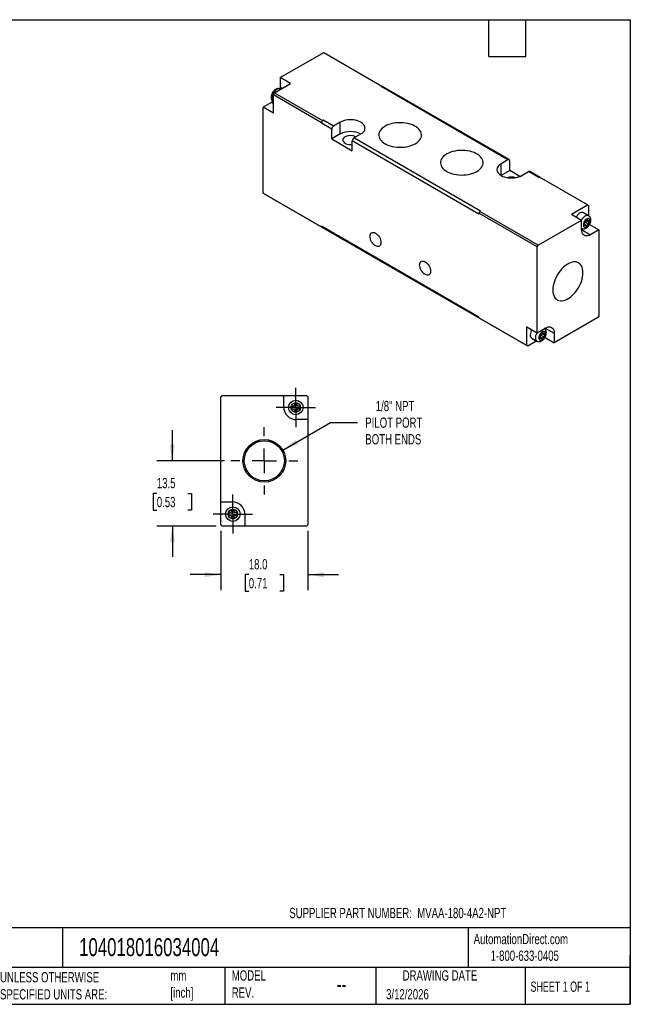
# Model space of a CAD drawing. Header units: millimetres. Extents: x 6 to 273, y 6 to 210.
# Tile 2 of 2: x 147 to 273, y 6 to 210. Entities that reach past the tile are written whole.
import ezdxf

# ---------------------------------------------------------------- set-up
doc = ezdxf.new("R2010")
doc.units = ezdxf.units.MM
doc.linetypes.add('SLD-Center', pattern=[19.05, 15.24, -1.27, 1.27, -1.27])
doc.linetypes.add('SLD-Solid', pattern=[0])
doc.layers.add('CENTER', color=40, linetype='SLD-Center')
doc.layers.add('DIMENSIONS', color=140, linetype='SLD-Solid', lineweight=25)
doc.layers.add('TEXT', color=140, linetype='SLD-Solid', lineweight=25)
doc.styles.add('SLDTEXTSTYLE0', font='TXT', dxfattribs={"width": 0.7})
doc.styles.add('SLDTEXTSTYLE1', font='TXT', dxfattribs={"width": 0.65})
doc.dimstyles.new('SLDDIMSTYLE1', dxfattribs={"dimtxt": 2.158008, "dimasz": 3.302, "dimexe": 0, "dimexo": 0.0625, "dimgap": 0.539502, "dimtad": 0, "dimtih": 1, "dimtoh": 1, "dimdec": 1, "dimrnd": 1e-09, "dimzin": 4, "dimdsep": 46, "dimtxsty": 'SLDTEXTSTYLE0', "dimsah": 1, "dimcen": 0.09, "dimadec": 0, "dimazin": 1, "dimtfac": 1, "dimtdec": 1, "dimtmove": 0, "dimatfit": 0, "dimfxl": 0, "dimfrac": 2, "dimtolj": 1, "dimtzin": 12, "dimarcsym": 0})
doc.dimstyles.new('SLDDIMSTYLE4', dxfattribs={"dimtxt": 2.158008, "dimasz": 3.302, "dimexe": 0, "dimexo": 0.0625, "dimgap": 0.539502, "dimtad": 0, "dimtih": 1, "dimtoh": 1, "dimdec": 1, "dimrnd": 1e-09, "dimzin": 12, "dimdsep": 46, "dimtxsty": 'SLDTEXTSTYLE0', "dimsah": 1, "dimcen": 0, "dimadec": 0, "dimazin": 3, "dimtfac": 1, "dimtdec": 1, "dimtofl": 0, "dimtmove": 0, "dimatfit": 3, "dimfxl": 0, "dimfrac": 2, "dimtolj": 1, "dimtzin": 12, "dimarcsym": 0})
doc.dimstyles.new('SLDDIMSTYLE5', dxfattribs={"dimtxt": 2.158008, "dimasz": 3.302, "dimexe": 0, "dimexo": 0.0625, "dimgap": 0.539502, "dimtad": 0, "dimtih": 1, "dimtoh": 1, "dimdec": 1, "dimrnd": 1e-09, "dimzin": 12, "dimdsep": 46, "dimtxsty": 'SLDTEXTSTYLE0', "dimsah": 1, "dimcen": 0.09, "dimadec": 0, "dimazin": 3, "dimtfac": 1, "dimtdec": 1, "dimtmove": 0, "dimatfit": 0, "dimfxl": 0, "dimfrac": 2, "dimtolj": 1, "dimtzin": 12, "dimarcsym": 0})

# ---------------------------------------------------------------- blocks, each defined once
blk = doc.blocks.new('_D_6')
at = {"layer": 'DIMENSIONS'}
for p, q in [((201.28, 120.73), (211.16, 126.44)), ((211.16, 126.44), (216.72, 126.44))]:
    blk.add_line(p, q, dxfattribs=at)
blk.add_solid([(201.28, 120.73), (204.39, 121.94), (203.88, 122.82)], dxfattribs=at)
at = {"layer": 'DIMENSIONS', "char_height": 2.117, "attachment_point": 1, "style": 'SLDTEXTSTYLE0'}
for s, insert in [('1/8" NPT', (220.47, 130.88)), ('PILOT PORT', (218.31, 127.45)), ('BOTH ENDS', (218.32, 124.02))]:
    blk.add_mtext(s, dxfattribs=dict(at, insert=insert))
blk = doc.blocks.new('_D_7')
at = {"layer": 'DIMENSIONS'}
for p, q in [((188.46, 104.05), (188.46, 91.85)), ((206.46, 104.05), (206.46, 91.85)), ((188.46, 95.02), (182.11, 95.02)), ((194.25, 95.02), (193.53, 95.02)), ((193.53, 95.02), (193.53, 91.59)), ((200.66, 95.02), (201.39, 95.02)), ((201.39, 95.02), (201.39, 91.59)), ((206.46, 95.02), (212.81, 95.02)), ((193.53, 91.59), (194.25, 91.59)), ((201.39, 91.59), (200.66, 91.59))]:
    blk.add_line(p, q, dxfattribs=at)
for points in [[(188.46, 95.02), (185.16, 95.53), (185.16, 94.52)], [(206.46, 95.02), (209.76, 94.52), (209.76, 95.53)]]:
    blk.add_solid(points, dxfattribs=at)
at = {"layer": 'DIMENSIONS', "char_height": 2.117, "attachment_point": 1, "style": 'SLDTEXTSTYLE0'}
for s, insert in [('18.0', (194.25, 98.23)), ('0.71', (194.25, 94.32))]:
    blk.add_mtext(s, dxfattribs=dict(at, insert=insert))
blk = doc.blocks.new('_D_8')
at = {"layer": 'DIMENSIONS'}
for p, q in [((178.46, 118.52), (178.46, 124.87)), ((189.24, 118.52), (175.28, 118.52)), ((175.25, 111.77), (174.53, 111.77)), ((174.53, 111.77), (174.53, 108.34)), ((181.66, 111.77), (182.39, 111.77)), ((182.39, 111.77), (182.39, 108.34)), ((174.53, 108.34), (175.25, 108.34)), ((182.39, 108.34), (181.66, 108.34)), ((187.49, 105.02), (175.28, 105.02)), ((178.46, 105.02), (178.46, 98.67))]:
    blk.add_line(p, q, dxfattribs=at)
for points in [[(178.46, 118.52), (178.97, 121.83), (177.95, 121.83)], [(178.46, 105.02), (177.95, 101.72), (178.97, 101.72)]]:
    blk.add_solid(points, dxfattribs=at)
at = {"layer": 'DIMENSIONS', "char_height": 2.117, "attachment_point": 1, "style": 'SLDTEXTSTYLE0'}
for s, insert in [('13.5', (175.25, 114.98)), ('0.53', (175.25, 111.07))]:
    blk.add_mtext(s, dxfattribs=dict(at, insert=insert))
blk = doc.blocks.new('SW_CENTERMARKSYMBOL_2')
at = {"layer": 'CENTER', "color": 0}
for p, q in [((0, 5.08), (0, 6.95)), ((0, 0), (0, 2.54)), ((-5.08, 0), (-6.95, 0)), ((0, 0), (-2.54, 0)), ((0, 0), (0, -2.54)), ((0, 0), (2.54, 0)), ((5.08, 0), (6.95, 0)), ((0, -5.08), (0, -6.95))]:
    blk.add_line(p, q, dxfattribs=at)
blk = doc.blocks.new('SW_CENTERMARKSYMBOL_3')
at = {"layer": 'CENTER', "color": 0}
for p, q in [((0, 2.54), (0, 4.04)), ((0, 0), (0, 2.54)), ((-2.54, 0), (-4.04, 0)), ((0, 0), (-2.54, 0)), ((0, 0), (0, -2.54)), ((0, 0), (2.54, 0)), ((2.54, 0), (4.04, 0)), ((0, -2.54), (0, -4.04))]:
    blk.add_line(p, q, dxfattribs=at)
blk = doc.blocks.new('SW_CENTERMARKSYMBOL_4')
at = {"layer": 'CENTER', "color": 0}
for p, q in [((0, 2.54), (0, 4.04)), ((0, 0), (0, 2.54)), ((-2.54, 0), (-4.04, 0)), ((0, 0), (-2.54, 0)), ((0, 0), (0, -2.54)), ((0, 0), (2.54, 0)), ((2.54, 0), (4.04, 0)), ((0, -2.54), (0, -4.04))]:
    blk.add_line(p, q, dxfattribs=at)

msp = doc.modelspace()

# ---------------------------------------------------------------- linework, layer by layer
for p, q in [((200.76, 197.59), (209.74, 202.77)), ((209.74, 202.77), (221.76, 195.83)), ((202.88, 196.36), (200.76, 197.59)), ((200.76, 197.59), (200.76, 195.63)), ((199.56, 194.45), (202.88, 196.36)), ((201.19, 195.38), (200.76, 195.63)), ((200.85, 195.19), (200.8, 195.21)), ((221.62, 195.75), (221.76, 195.83)), ((247.78, 180.65), (221.62, 195.75)), ((221.76, 195.83), (221.83, 195.79)), ((221.83, 195.79), (221.87, 195.77)), ((248.03, 180.67), (221.87, 195.78)), ((199.35, 194.08), (199.56, 194.45)), ((199.35, 190.24), (199.35, 194.08)), ((199.35, 194.08), (209.25, 188.36)), ((199.56, 194.45), (209.46, 188.73)), ((198.92, 192.45), (197.23, 191.47)), ((197.23, 173.75), (197.23, 191.47)), ((199.35, 190.24), (197.23, 191.47)), ((199.35, 192.2), (198.92, 192.45)), ((199.3, 192.62), (199.35, 192.59)), ((209.25, 188.36), (209.32, 188.49)), ((209.25, 188.2), (209.25, 188.36)), ((211.37, 186.98), (209.25, 188.2)), ((209.32, 188.49), (209.39, 188.61)), ((209.39, 188.61), (209.46, 188.73)), ((209.46, 188.73), (209.6, 188.81)), ((211.72, 187.59), (209.6, 188.81)), ((211.37, 184.93), (211.37, 186.98)), ((213.14, 188.4), (211.72, 187.59)), ((213.14, 185.96), (213.14, 188.4)), ((213.14, 185.96), (211.37, 184.93)), ((211.37, 184.93), (215.61, 182.49)), ((215.96, 185.14), (217.38, 185.96)), ((242.13, 170.04), (215.96, 185.14)), ((215.61, 182.49), (215.61, 184.53)), ((241.77, 169.42), (215.61, 184.53)), ((247.78, 180.65), (246.37, 179.83)), ((246.37, 177.38), (246.37, 179.83)), ((248.14, 178.4), (248.14, 180.44)), ((248.14, 178.4), (246.37, 177.38)), ((250.23, 177.2), (248.14, 178.4)), ((250.61, 177.38), (252.03, 178.2)), ((254.15, 176.97), (252.03, 178.2)), ((254.4, 177), (252.28, 178.22)), ((254.15, 176.97), (254.29, 177.06)), ((264.19, 171.34), (254.29, 177.06)), ((197.23, 173.75), (209.25, 166.81)), ((197.44, 173.62), (197.23, 173.75)), ((197.44, 173.62), (209.46, 166.68)), ((260.87, 169.42), (264.19, 171.34)), ((264.19, 171.34), (264.4, 171.22)), ((264.4, 171.22), (264.4, 169.11)), ((241.77, 169.59), (241.84, 169.71)), ((253.79, 162.65), (241.77, 169.59)), ((241.77, 169.42), (241.77, 169.59)), ((241.91, 169.83), (241.99, 169.95)), ((241.99, 169.95), (242.13, 170.04)), ((254.01, 163.01), (241.99, 169.95)), ((260.87, 169.42), (262.99, 168.2)), ((264.44, 169.09), (263.38, 169.7)), ((241.77, 148.19), (209.25, 166.97)), ((209.25, 166.81), (209.25, 166.97)), ((209.32, 166.77), (209.25, 166.81)), ((209.35, 166.75), (209.32, 166.77)), ((209.35, 166.74), (241.88, 147.96)), ((254.01, 163.01), (262.99, 168.2)), ((262.99, 166.24), (262.99, 168.2)), ((263.83, 167.71), (263.41, 167.46)), ((263.41, 167.46), (263.41, 166.97)), ((263.41, 167.46), (263.83, 167.22)), ((263.41, 166.97), (263.83, 167.22)), ((263.55, 167.55), (263.55, 167.38)), ((264.26, 168.44), (263.83, 168.2)), ((263.83, 168.2), (263.83, 167.71)), ((263.83, 168.2), (264.26, 167.95)), ((263.98, 168.12), (263.83, 168.03)), ((263.83, 167.71), (264.26, 167.46)), ((263.83, 167.22), (263.83, 166.73)), ((263.83, 167.22), (264.26, 166.97)), ((263.83, 166.73), (264.26, 166.97)), ((263.98, 168.12), (263.98, 168.12)), ((263.98, 168.12), (264.68, 167.71)), ((264.26, 167.95), (264.26, 168.44)), ((264.68, 168.2), (264.26, 167.95)), ((264.26, 167.46), (264.68, 167.71)), ((264.26, 166.97), (264.26, 167.46)), ((264.62, 167.25), (266.52, 166.16)), ((264.68, 167.71), (264.68, 168.2)), ((262.99, 166.24), (264.82, 165.18)), ((266.52, 166.16), (264.82, 165.18)), ((266.52, 166.16), (266.52, 148.44)), ((253.79, 162.65), (254.01, 163.01)), ((253.79, 144.93), (253.79, 162.65)), ((266.52, 148.44), (266.31, 148.07)), ((241.77, 148.03), (241.77, 148.19)), ((251.67, 142.31), (241.77, 148.03)), ((241.84, 147.99), (241.77, 148.03)), ((241.99, 147.91), (241.91, 147.95)), ((251.88, 142.19), (241.99, 147.91)), ((266.31, 148.07), (257.33, 142.89)), ((251.67, 146.15), (253.79, 144.93)), ((251.67, 142.31), (251.67, 146.15)), ((253.79, 144.93), (255.49, 145.91)), ((254.64, 144.44), (254.22, 144.19)), ((254.36, 144.27), (254.36, 144.11)), ((255.07, 145.17), (254.64, 144.93)), ((254.64, 144.93), (254.64, 144.44)), ((254.64, 144.93), (255.07, 144.68)), ((254.78, 144.85), (254.64, 144.76)), ((254.64, 144.44), (255.07, 144.19)), ((254.78, 144.85), (254.78, 144.85)), ((254.78, 144.85), (255.49, 144.44)), ((255.07, 144.68), (255.07, 145.17)), ((255.49, 144.93), (255.07, 144.68)), ((255.07, 144.19), (255.49, 144.44)), ((255.49, 145.91), (257.33, 144.85)), ((255.49, 144.44), (255.49, 144.93)), ((257.33, 144.85), (257.33, 142.89)), ((251.88, 142.19), (251.67, 142.31)), ((253.71, 143.25), (251.88, 142.19)), ((252.69, 143.83), (253.75, 143.22)), ((254.22, 144.19), (254.22, 143.7)), ((254.22, 144.19), (254.64, 143.95)), ((254.22, 143.7), (254.64, 143.95)), ((254.64, 143.95), (254.64, 143.46)), ((254.64, 143.95), (255.07, 143.7)), ((254.64, 143.46), (255.07, 143.7)), ((255.07, 143.7), (255.07, 144.19)), ((255.43, 143.98), (257.33, 142.89)), ((188.46, 131.72), (188.76, 132.02)), ((188.46, 110.02), (188.46, 131.72)), ((188.76, 132.02), (201.46, 132.02)), ((201.46, 129.62), (201.46, 132.02)), ((201.46, 132.02), (206.16, 132.02)), ((204.26, 130.42), (203.66, 130.42)), ((203.66, 130.42), (203.66, 129.82)), ((204.26, 129.82), (204.26, 130.42)), ((206.16, 132.02), (206.46, 131.72)), ((206.46, 131.72), (206.46, 127.02)), ((203.66, 129.82), (203.06, 129.82)), ((203.06, 129.82), (203.06, 129.22)), ((203.06, 129.22), (203.66, 129.22)), ((203.66, 129.22), (203.66, 128.62)), ((203.66, 128.62), (204.26, 128.62)), ((204.86, 129.82), (204.26, 129.82)), ((204.26, 128.62), (204.26, 129.22)), ((204.26, 129.22), (204.86, 129.22)), ((204.86, 129.22), (204.86, 129.82)), ((206.46, 127.02), (204.06, 127.02)), ((206.46, 127.02), (206.46, 105.32)), ((188.46, 110.02), (190.86, 110.02)), ((188.46, 105.32), (188.46, 110.02)), ((190.06, 107.82), (190.06, 107.22)), ((190.66, 107.82), (190.06, 107.82)), ((190.66, 108.42), (190.66, 107.82)), ((191.26, 108.42), (190.66, 108.42)), ((191.26, 107.82), (191.26, 108.42)), ((191.86, 107.82), (191.26, 107.82)), ((191.86, 107.22), (191.86, 107.82)), ((190.06, 107.22), (190.66, 107.22)), ((190.66, 107.22), (190.66, 106.62)), ((190.66, 106.62), (191.26, 106.62)), ((191.26, 106.62), (191.26, 107.22)), ((191.26, 107.22), (191.86, 107.22)), ((193.46, 107.42), (193.46, 105.02)), ((188.76, 105.02), (188.46, 105.32)), ((193.46, 105.02), (188.76, 105.02)), ((206.16, 105.02), (193.46, 105.02)), ((206.46, 105.32), (206.16, 105.02))]:
    msp.add_line(p, q)
at = {"flags": 128}
for points in [[(200.8, 195.21), (200.78, 195.22), (200.62, 195.28), (200.42, 195.28), (200.21, 195.22), (200, 195.11), (199.79, 194.95), (199.59, 194.75), (199.4, 194.51), (199.25, 194.25), (199.13, 193.97), (199.04, 193.7), (199, 193.43), (199, 193.18), (199.04, 192.96), (199.13, 192.79), (199.25, 192.65), (199.3, 192.62)], [(200.76, 195.63), (200.74, 195.28), (200.74, 195.26)], [(199.23, 192.65), (199.21, 192.64), (198.92, 192.45)], [(217.38, 185.96), (217.66, 186.14), (217.89, 186.35), (218.07, 186.57), (218.19, 186.81), (218.25, 187.06), (218.25, 187.3), (218.19, 187.55), (218.07, 187.79), (217.89, 188.01), (217.66, 188.22), (217.38, 188.4), (217.05, 188.57), (216.69, 188.7), (216.31, 188.8), (215.89, 188.87), (215.47, 188.91), (215.04, 188.91), (214.62, 188.87), (214.21, 188.8), (213.82, 188.7), (213.46, 188.57), (213.14, 188.4)], [(222.39, 187.55), (222.05, 187.33), (221.76, 187.09), (221.51, 186.83), (221.33, 186.55), (221.19, 186.27), (221.12, 185.97), (221.1, 185.68), (221.15, 185.38), (221.25, 185.09), (221.41, 184.81), (221.63, 184.54), (221.9, 184.29), (222.22, 184.06), (222.58, 183.85), (222.98, 183.67), (223.42, 183.51), (223.88, 183.39), (224.37, 183.29), (224.87, 183.23), (225.38, 183.21), (225.89, 183.22), (226.4, 183.26), (226.9, 183.34), (227.37, 183.45), (227.82, 183.59), (228.24, 183.76), (228.63, 183.95), (228.97, 184.17), (229.26, 184.42), (229.5, 184.68), (229.69, 184.95), (229.83, 185.24), (229.9, 185.53), (229.92, 185.83), (229.87, 186.12), (229.77, 186.41), (229.61, 186.69), (229.39, 186.96), (229.12, 187.21), (228.8, 187.44), (228.44, 187.65), (228.04, 187.84), (227.6, 187.99), (227.14, 188.12), (226.65, 188.21), (226.15, 188.27), (225.64, 188.29), (225.13, 188.29), (224.62, 188.24), (224.12, 188.17), (223.65, 188.06), (223.2, 187.92), (222.78, 187.75), (222.39, 187.55)], [(214.13, 185.38), (213.93, 185.24), (213.78, 185.08), (213.69, 184.91), (213.66, 184.73), (213.69, 184.55), (213.78, 184.38), (213.93, 184.22), (214.13, 184.08), (214.37, 183.96), (214.64, 183.88), (214.94, 183.82), (215.26, 183.81), (215.57, 183.82), (215.61, 183.83)], [(235.12, 181.84), (234.78, 181.61), (234.49, 181.37), (234.24, 181.11), (234.05, 180.84), (233.92, 180.55), (233.85, 180.26), (233.83, 179.96), (233.88, 179.67), (233.98, 179.38), (234.14, 179.1), (234.36, 178.83), (234.63, 178.58), (234.94, 178.34), (235.31, 178.14), (235.71, 177.95), (236.15, 177.8), (236.61, 177.67), (237.1, 177.58), (237.6, 177.52), (238.11, 177.49), (238.62, 177.5), (239.13, 177.54), (239.62, 177.62), (240.1, 177.73), (240.55, 177.87), (240.97, 178.04), (241.35, 178.24), (241.7, 178.46), (241.99, 178.7), (242.23, 178.96), (242.42, 179.24), (242.55, 179.52), (242.63, 179.81), (242.64, 180.11), (242.6, 180.41), (242.5, 180.7), (242.33, 180.98), (242.12, 181.24), (241.85, 181.5), (241.53, 181.73), (241.17, 181.94), (240.77, 182.12), (240.33, 182.28), (239.87, 182.4), (239.38, 182.49), (238.88, 182.55), (238.37, 182.58), (237.85, 182.57), (237.35, 182.53), (236.85, 182.45), (236.37, 182.34), (235.92, 182.2), (235.5, 182.03), (235.12, 181.84)], [(246.37, 179.83), (246.09, 179.65), (245.86, 179.44), (245.68, 179.21), (245.56, 178.98), (245.5, 178.73), (245.5, 178.48), (245.56, 178.24), (245.68, 178), (245.86, 177.78), (246.09, 177.57), (246.37, 177.38), (246.69, 177.22), (247.05, 177.09), (247.44, 176.99), (247.85, 176.92), (248.28, 176.88), (248.7, 176.88), (249.13, 176.92), (249.54, 176.99), (249.93, 177.09), (250.29, 177.22), (250.61, 177.38)], [(263.38, 169.7), (263.28, 169.75), (263.1, 169.77), (262.9, 169.74), (262.69, 169.66), (262.47, 169.52), (262.26, 169.34), (262.07, 169.12), (261.9, 168.87), (261.88, 168.84)], [(264.44, 169.09), (264.42, 169.1), (264.25, 169.15), (264.06, 169.15), (263.85, 169.09), (263.64, 168.98), (263.43, 168.82), (263.23, 168.62), (263.04, 168.38), (262.94, 168.22)], [(264.75, 167.99), (264.73, 168.18), (264.67, 168.34), (264.56, 168.44), (264.43, 168.49), (264.27, 168.49), (264.09, 168.43), (263.91, 168.31), (263.75, 168.15), (263.6, 167.95), (263.48, 167.74), (263.39, 167.51), (263.35, 167.28), (263.35, 167.08), (263.39, 166.91), (263.48, 166.78), (263.6, 166.7), (263.75, 166.67), (263.91, 166.71), (264.09, 166.8), (264.27, 166.94), (264.43, 167.12), (264.56, 167.32), (264.67, 167.55), (264.73, 167.78), (264.75, 167.99)], [(221.55, 163.54), (221.53, 163.3), (221.46, 163.09), (221.36, 162.93), (221.22, 162.81), (221.05, 162.75), (220.85, 162.74), (220.64, 162.79), (220.42, 162.89), (220.2, 163.04), (219.99, 163.24), (219.79, 163.47), (219.62, 163.73), (219.48, 164.01), (219.37, 164.3), (219.31, 164.58), (219.29, 164.85), (219.31, 165.09), (219.37, 165.3), (219.48, 165.46), (219.62, 165.58), (219.79, 165.64), (219.99, 165.65), (220.2, 165.6), (220.42, 165.5), (220.64, 165.35), (220.85, 165.15), (221.05, 164.92), (221.22, 164.66), (221.36, 164.38), (221.46, 164.09), (221.53, 163.81), (221.55, 163.54)], [(264.82, 165.18), (264.54, 165.04), (264.26, 164.95), (263.99, 164.93), (263.74, 164.96), (263.52, 165.05), (263.34, 165.19), (263.19, 165.39), (263.08, 165.63), (263.01, 165.92), (262.99, 166.24)], [(231.8, 157.62), (231.78, 157.38), (231.72, 157.17), (231.61, 157.01), (231.47, 156.89), (231.3, 156.83), (231.1, 156.82), (230.89, 156.87), (230.67, 156.97), (230.45, 157.12), (230.24, 157.32), (230.04, 157.55), (229.87, 157.81), (229.73, 158.09), (229.63, 158.38), (229.56, 158.66), (229.54, 158.93), (229.56, 159.17), (229.63, 159.38), (229.73, 159.55), (229.87, 159.66), (230.04, 159.73), (230.24, 159.73), (230.45, 159.69), (230.67, 159.58), (230.89, 159.43), (231.1, 159.23), (231.3, 159), (231.47, 158.74), (231.61, 158.46), (231.72, 158.17), (231.78, 157.89), (231.8, 157.62)], [(263.27, 157.34), (263.25, 157.75), (263.19, 158.12), (263.09, 158.46), (262.94, 158.77), (262.76, 159.02), (262.55, 159.23), (262.3, 159.4), (262.02, 159.5), (261.72, 159.56), (261.39, 159.56), (261.05, 159.51), (260.7, 159.4), (260.34, 159.24), (259.98, 159.03), (259.62, 158.77), (259.26, 158.47), (258.92, 158.13), (258.6, 157.76), (258.3, 157.35), (258.02, 156.93), (257.77, 156.48), (257.55, 156.02), (257.37, 155.55), (257.23, 155.08), (257.13, 154.62), (257.06, 154.17), (257.04, 153.74), (257.06, 153.34), (257.13, 152.96), (257.23, 152.62), (257.37, 152.32), (257.55, 152.06), (257.77, 151.85), (258.02, 151.69), (258.3, 151.58), (258.6, 151.53), (258.92, 151.52), (259.26, 151.58), (259.62, 151.69), (259.98, 151.84), (260.34, 152.05), (260.7, 152.31), (261.05, 152.61), (261.39, 152.95), (261.72, 153.33), (262.02, 153.73), (262.3, 154.16), (262.55, 154.61), (262.76, 155.07), (262.94, 155.54), (263.09, 156), (263.19, 156.46), (263.25, 156.91), (263.27, 157.34)], [(253.75, 144.95), (253.7, 144.85), (253.57, 144.58), (253.49, 144.3), (253.45, 144.03), (253.45, 143.79), (253.49, 143.57), (253.57, 143.39), (253.7, 143.26), (253.75, 143.22)], [(255.56, 144.72), (255.54, 144.91), (255.47, 145.07), (255.37, 145.17), (255.23, 145.22), (255.07, 145.22), (254.9, 145.16), (254.72, 145.04), (254.55, 144.88), (254.4, 144.68), (254.28, 144.47), (254.2, 144.24), (254.15, 144.01), (254.15, 143.81), (254.2, 143.64), (254.28, 143.51), (254.4, 143.43), (254.55, 143.4), (254.72, 143.44), (254.9, 143.53), (255.07, 143.66), (255.23, 143.84), (255.37, 144.05), (255.47, 144.28), (255.54, 144.51), (255.56, 144.72)], [(255.49, 145.91), (255.78, 146.05), (256.06, 146.13), (256.33, 146.16), (256.57, 146.13), (256.79, 146.04), (256.98, 145.89), (257.13, 145.69), (257.24, 145.45), (257.31, 145.17), (257.33, 144.85)], [(188.66, 131.92), (188.6, 131.88), (188.56, 131.82)], [(206.36, 131.82), (206.31, 131.88), (206.26, 131.92)]]:
    msp.add_lwpolyline(points, dxfattribs=at)
for centre, radius in [((203.96, 129.52), 1.5), ((203.96, 129.52), 1), ((197.46, 118.52), 4.41), ((197.46, 118.52), 4.14), ((190.96, 107.52), 1.5), ((190.96, 107.52), 1)]:
    msp.add_circle(centre, radius)
for centre, radius, start, end in [((221.78, 195.52), 0.279, 78.0799, 123.6977), ((209.93, 188.18), 0.686, 153.7075, 178.4976), ((209.96, 188.23), 0.686, 121.5004, 146.2929), ((212.14, 186.94), 0.768, 122.6055, 177.3945), ((215.26, 181.88), 4.59, 62.4971, 117.5083), ((215.26, 183.2), 2.46, 62.6204, 117.3897), ((216.38, 184.49), 0.768, 122.6055, 177.3945), ((247.92, 180.48), 0.218, 350.786, 129.2033), ((248.49, 174.49), 2.59, 71.1173, 108.8827), ((252.17, 178), 0.251, 65.6929, 125.6176), ((209.52, 166.95), 0.279, 176.3002, 221.9099), ((254.55, 144.44), 2.17, 148.8972, 177.9986), ((253.13, 144.44), 0.751, 174.2015, 234.4863), ((204.06, 129.62), 2.6, 180, 270), ((190.86, 107.42), 2.6, 0, 90)]:
    msp.add_arc(centre, radius, start, end)
for points, knots in [([(200.8, 195.21), (200.75, 195.24), (200.65, 195.3), (200.45, 195.33), (200.25, 195.33), (200.04, 195.28), (199.82, 195.18), (199.62, 195.04), (199.42, 194.86), (199.24, 194.65), (199.09, 194.41), (198.97, 194.15), (198.88, 193.88), (198.84, 193.61), (198.85, 193.35), (198.9, 193.12), (198.99, 192.92), (199.11, 192.76), (199.22, 192.66), (199.3, 192.62), (199.31, 192.62)], [0, 0, 0, 0, 0.042289, 0.095349, 0.148251, 0.202932, 0.260788, 0.322003, 0.38523, 0.448604, 0.511828, 0.575263, 0.639371, 0.704765, 0.771924, 0.829972, 0.884775, 0.937299, 0.98877, 1, 1, 1, 1]), ([(264.9, 168.2), (264.9, 168.25), (264.9, 168.38), (264.85, 168.57), (264.77, 168.77), (264.64, 168.94), (264.53, 169.04), (264.46, 169.08), (264.44, 169.08)], [0, 0, 0, 0, 0.1404508, 0.3584942, 0.5640651, 0.7608174, 0.9533415, 1, 1, 1, 1]), ([(262.99, 166.48), (263.02, 166.45), (263.12, 166.4), (263.31, 166.37), (263.51, 166.38), (263.72, 166.43), (263.94, 166.53), (264.14, 166.67), (264.34, 166.85), (264.52, 167.07), (264.67, 167.31), (264.79, 167.57), (264.87, 167.84), (264.9, 168.05), (264.9, 168.17), (264.9, 168.2)], [0, 0, 0, 0, 0.0464849, 0.1202571, 0.1939831, 0.2703289, 0.3511691, 0.4366269, 0.5247363, 0.6129482, 0.7009638, 0.7893185, 0.8786487, 0.9698219, 1, 1, 1, 1]), ([(253.76, 143.22), (253.81, 143.19), (253.92, 143.14), (254.11, 143.1), (254.32, 143.11), (254.53, 143.16), (254.74, 143.26), (254.95, 143.4), (255.15, 143.58), (255.33, 143.8), (255.48, 144.04), (255.59, 144.3), (255.67, 144.57), (255.7, 144.78), (255.71, 144.95), (255.7, 145.11), (255.66, 145.3), (255.58, 145.5), (255.45, 145.66), (255.35, 145.76), (255.29, 145.79), (255.29, 145.79)], [0, 0, 0, 0, 0.044108, 0.097971, 0.1518, 0.207542, 0.266566, 0.32896, 0.393291, 0.457697, 0.52196, 0.58647, 0.651692, 0.71826, 0.740294, 0.778485, 0.837777, 0.893676, 0.947178, 0.999529, 1, 1, 1, 1])]:
    msp.add_open_spline(points, degree=3, knots=knots)
for points in [[(241.84, 169.71), (241.86, 169.75), (241.89, 169.79), (241.91, 169.83)], [(241.88, 147.96), (241.86, 147.97), (241.85, 147.98), (241.84, 147.99)], [(241.91, 147.95), (241.9, 147.95), (241.89, 147.96), (241.88, 147.96)]]:
    msp.add_open_spline(points, degree=3)
at = {"layer": 'TEXT'}
for p, q in [((6.35, 209.55), (273.05, 209.55)), ((243.84, 201.93), (243.84, 209.55)), ((251.46, 201.93), (251.46, 209.55)), ((273.05, 209.55), (273.05, 6.35)), ((243.84, 201.93), (251.46, 201.93)), ((273.05, 22.13), (6.35, 22.13)), ((155.76, 22.13), (155.76, 13.97)), ((239.58, 22.13), (239.58, 13.97)), ((273.05, 6.35), (273.05, 16.51)), ((273.05, 13.97), (6.35, 13.97)), ((189.3, 13.97), (189.3, 6.35)), ((220.47, 13.97), (220.47, 6.35)), ((251.35, 13.97), (251.35, 6.35)), ((6.35, 6.35), (273.05, 6.35))]:
    msp.add_line(p, q, dxfattribs=at)

# ---------------------------------------------------------------- block references
at = {"layer": 'CENTER'}
for name, p in [('SW_CENTERMARKSYMBOL_4', (203.96, 129.52)), ('SW_CENTERMARKSYMBOL_2', (197.46, 118.52)), ('SW_CENTERMARKSYMBOL_3', (190.96, 107.52))]:
    msp.add_blockref(name, p, dxfattribs=at)

# ---------------------------------------------------------------- texts
at = {"layer": 'TEXT'}
for s, insert, char_height, attachment_point, style in [('SUPPLIER PART NUMBER:  MVAA-180-4A2-NPT', (202.62, 26.25), 2.1167, 1, 'SLDTEXTSTYLE0'), ('AutomationDirect.com', (240.69, 20.88), 2.1167, 1, 'SLDTEXTSTYLE0'), ('104018016034004', (159.21, 20), 3.7042, 1, 'SLDTEXTSTYLE0'), ('1-800-633-0405', (244.19, 17.44), 2.1167, 1, 'SLDTEXTSTYLE0'), ('UNLESS OTHERWISE ^JSPECIFIED UNITS ARE:', (142.87, 13), 2.1167, 1, 'SLDTEXTSTYLE0'), ('mm^J[inch]', (178.06, 13.36), 2.117, 1, 'SLDTEXTSTYLE0'), ('MODEL ^JREV.', (190.73, 13.36), 2.1167, 1, 'SLDTEXTSTYLE0'), ('DRAWING DATE', (233.73, 13.36), 2.1167, 2, 'SLDTEXTSTYLE0'), ('--', (212.43, 12.08), 3.175, 1, 'SLDTEXTSTYLE0'), ('SHEET 1 OF 1', (252.44, 11.05), 2.1167, 1, 'SLDTEXTSTYLE1'), ('3/12/2026', (222.61, 9.49), 2.117, 1, 'SLDTEXTSTYLE0')]:
    msp.add_mtext(s, dxfattribs=dict(at, insert=insert, char_height=char_height, attachment_point=attachment_point, style=style))

# ---------------------------------------------------------------- dimensions: what is measured, and where the dimension line sits
at = {"layer": 'DIMENSIONS'}
dim = msp.add_diameter_dim_2p(p1=(193.64, 116.32), p2=(201.28, 120.73), text='1/8" NPT\\PPILOT PORT\\PBOTH ENDS', dimstyle='SLDDIMSTYLE4', override={"dimpost": '<>'}, dxfattribs=at)
dim.commit()
dim.dimension.update_dxf_attribs({"geometry": '_D_6', "text_midpoint": (226.83, 126.44), "dimtype": 163})
dim = msp.add_linear_dim(base=(178.46, 118.52), p1=(188.76, 105.02), p2=(190.51, 118.52), angle=90, dimstyle='SLDDIMSTYLE5', dxfattribs=at)
dim.commit()
dim.dimension.update_dxf_attribs({"geometry": '_D_8', "text_midpoint": (178.46, 111.77), "dimtype": 160})
dim = msp.add_linear_dim(base=(188.46, 95.02), p1=(206.46, 105.32), p2=(188.46, 105.32), dimstyle='SLDDIMSTYLE1', dxfattribs=at)
dim.commit()
dim.dimension.update_dxf_attribs({"geometry": '_D_7', "text_midpoint": (197.46, 95.02), "dimtype": 160})

doc.saveas('drawing.dxf')
